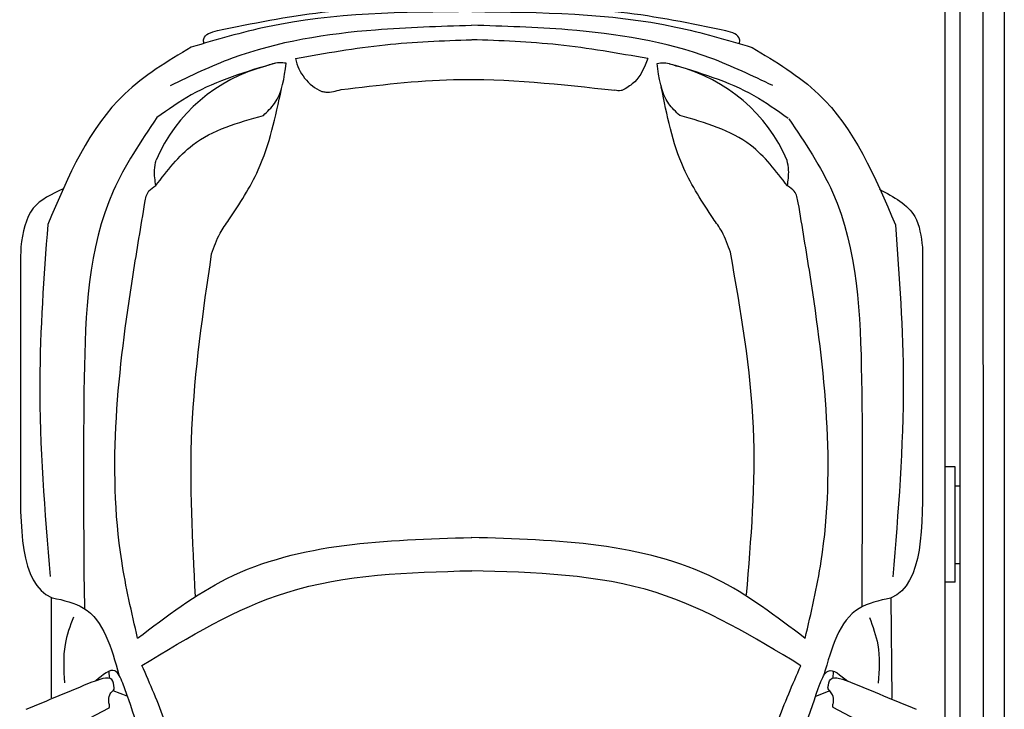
# Model space of a CAD drawing. Header units: millimetres. Extents: x 0 to 8666, y -940 to 5900.
# Tile 6 of 10: x 3455 to 5491, y 3742 to 5169. Entities that reach past the tile are written whole.
import ezdxf

# ---------------------------------------------------------------- set-up
doc = ezdxf.new("R2010")
doc.units = ezdxf.units.MM
doc.layers.add('car', color=10, linetype='Continuous', lineweight=25)
doc.layers.add('Plattform', color=7, linetype='Continuous', lineweight=25)

# ---------------------------------------------------------------- blocks, each defined once
blk = doc.blocks.new('*U17')
at = {"layer": 'car'}
for p, q in [((-799.9, 3388.3), (-799, 3346.2)), ((808.8, 3385.8), (809.2, 3349.8)), ((-867.3, 3161.7), (-867.1, 3369.1)), ((871.9, 3160.2), (870, 3368.4)), ((-747.5, 3202.2), (-747.9, 3217)), ((750.1, 3201.6), (750.8, 3216.6)), ((-740.3, 3176.7), (-711.4, 3165.6)), ((743, 3176.1), (713, 3164.6)), ((-888, 3067.7), (-748, 3140.9)), ((889.7, 3068.2), (749.7, 3141.4))]:
    blk.add_line(p, q, dxfattribs=at)
for centre, radius, start, end in [((-269.3, 4503.1), 95, 191.2232, 245.9025), ((-339.3, 4140), 339.4, 104.3954, 156.6854), ((342.8, 4139.7), 339.4, 23.2659, 75.556), ((-6558.1, 1113.7), 6197.2, 15.94535, 19.59622), ((6559, 1108.2), 6197.2, 160.35517, 164.00603)]:
    blk.add_arc(centre, radius, start, end, dxfattribs=at)
for points, knots in [([(-524.1, 4542.4), (-451.9, 4557.1), (-278.7, 4592.3), (-101.8, 4592), (1.5, 4591.7)], [0, 0, 0, 0, 220.289453, 529.069984, 529.069984, 529.069984, 529.069984]), ([(527.9, 4542), (455.8, 4556.7), (282.6, 4592.1), (105.7, 4591.9), (2.4, 4591.7)], [0, 0, 0, 0, 220.289453, 529.069984, 529.069984, 529.069984, 529.069984]), ([(1.7, 4581.6), (-140.6, 4580.4), (-337.8, 4578.8), (-525.9, 4523.5), (-578.2, 4508.1)], [0, 0, 0, 0, 423.492842, 586.583376, 586.583376, 586.583376, 586.583376]), ([(2.2, 4581.6), (144.5, 4580.3), (341.7, 4578.5), (529.7, 4523), (582, 4507.6)], [0, 0, 0, 0, 423.492842, 586.583376, 586.583376, 586.583376, 586.583376]), ([(-620.9, 4429), (-578.7, 4449.3), (-445.7, 4513.1), (-230.9, 4546.6), (-64.4, 4551.4), (1.8, 4553.3)], [0, 0, 0, 0, 139.94864, 441.700756, 640.652122, 640.652122, 640.652122, 640.652122]), ([(624.7, 4428.5), (582.5, 4448.8), (449.5, 4512.8), (234.8, 4546.4), (68.2, 4551.3), (2, 4553.3)], [0, 0, 0, 0, 139.94864, 441.700756, 640.652122, 640.652122, 640.652122, 640.652122]), ([(-552.3, 4515.7), (-552.6, 4519), (-553.9, 4533.9), (-537.1, 4538.7), (-524.1, 4542.4)], [0, 0, 0, 0, 9.435567, 42.507293, 42.507293, 42.507293, 42.507293]), ([(-362.5, 4484.6), (-300.8, 4495.5), (-180.3, 4516.9), (-58, 4521.3), (1.8, 4523.5)], [0, 0, 0, 0, 187.526256, 366.76554, 366.76554, 366.76554, 366.76554]), ([(366.3, 4484.3), (304.7, 4495.3), (184.1, 4516.7), (61.8, 4521.3), (2, 4523.5)], [0, 0, 0, 0, 187.526256, 366.76554, 366.76554, 366.76554, 366.76554]), ([(556.1, 4515.2), (556.4, 4518.5), (557.7, 4533.5), (541, 4538.2), (527.9, 4542)], [0, 0, 0, 0, 9.435567, 42.507293, 42.507293, 42.507293, 42.507293]), ([(-578.2, 4508.1), (-627.1, 4478.6), (-767.3, 4394.4), (-832.6, 4241), (-875.1, 4141.2)], [0, 0, 0, 0, 168.365537, 481.902364, 481.902364, 481.902364, 481.902364]), ([(582, 4507.6), (630.9, 4478.1), (771, 4393.7), (836.2, 4240.3), (878.6, 4140.4)], [0, 0, 0, 0, 168.365537, 481.902364, 481.902364, 481.902364, 481.902364]), ([(366.3, 4484.3), (359.2, 4466.6), (348.6, 4439.9), (324.8, 4425.1), (316.8, 4420.2)], [0, 0, 0, 0, 55.196049, 82.674395, 82.674395, 82.674395, 82.674395]), ([(-404, 4475), (-464.3, 4457.3), (-552, 4431.4), (-626, 4378.8), (-649.1, 4362.3)], [0, 0, 0, 0, 186.522722, 271.227686, 271.227686, 271.227686, 271.227686]), ([(-428.8, 4366.9), (-420.6, 4374.8), (-391.1, 4402.9), (-385.7, 4444.6), (-381.9, 4474.8)], [0, 0, 0, 0, 33.431605, 120.169321, 120.169321, 120.169321, 120.169321]), ([(-381.9, 4474.8), (-386.6, 4475.4), (-400.9, 4477.4), (-414.5, 4472.2), (-423.7, 4468.7)], [0, 0, 0, 0, 14.118333, 42.779436, 42.779436, 42.779436, 42.779436]), ([(385.7, 4474.4), (390.4, 4475.1), (404.7, 4477.1), (418.3, 4471.8), (427.5, 4468.4)], [0, 0, 0, 0, 14.118333, 42.779436, 42.779436, 42.779436, 42.779436]), ([(432.5, 4366.6), (424.3, 4374.4), (394.8, 4402.5), (389.5, 4444.3), (385.7, 4474.4)], [0, 0, 0, 0, 33.431605, 120.169321, 120.169321, 120.169321, 120.169321]), ([(411.5, 4473.8), (471.8, 4456), (559.5, 4430.2), (633.5, 4377.6), (656.6, 4361.1)], [0, 0, 0, 0, 186.522722, 271.227686, 271.227686, 271.227686, 271.227686]), ([(-268.2, 4420.2), (-190.8, 4429.6), (-2.3, 4452.4), (186.7, 4431.2), (298, 4418.7)], [0, 0, 0, 0, 233.394315, 567.891299, 567.891299, 567.891299, 567.891299]), ([(-500.3, 4150.4), (-478.2, 4184.1), (-424, 4266.9), (-403.7, 4364.2), (-391.6, 4421.8)], [0, 0, 0, 0, 120.003178, 294.571312, 294.571312, 294.571312, 294.571312]), ([(-308.1, 4416.4), (-305.4, 4415.9), (-292.1, 4413.5), (-278.8, 4417.3), (-268.2, 4420.2)], [0, 0, 0, 0, 8.160793, 40.335733, 40.335733, 40.335733, 40.335733]), ([(501.4, 4153.6), (479.2, 4187.3), (425, 4270), (405.7, 4367.4), (394.3, 4425.1)], [0, 0, 0, 0, 120.003178, 294.215769, 294.215769, 294.215769, 294.215769]), ([(316.8, 4420.2), (314.9, 4419.4), (308.9, 4417), (302.4, 4418), (298, 4418.7)], [0, 0, 0, 0, 6.204097, 19.184756, 19.184756, 19.184756, 19.184756]), ([(-649.1, 4362.3), (-682.5, 4312.9), (-789.7, 4154.1), (-803.3, 3804.9), (-801.1, 3532), (-799.9, 3388.3)], [0, 0, 0, 0, 177.04348, 568.390213, 1003.585748, 1003.585748, 1003.585748, 1003.585748]), ([(-651.5, 4221.5), (-628, 4252.4), (-571.7, 4326.2), (-481.4, 4351.9), (-428.8, 4366.9)], [0, 0, 0, 0, 113.654972, 272.306786, 272.306786, 272.306786, 272.306786]), ([(655.1, 4221), (631.6, 4251.8), (575.3, 4325.7), (485.1, 4351.5), (432.5, 4366.6)], [0, 0, 0, 0, 113.654972, 272.306786, 272.306786, 272.306786, 272.306786]), ([(658, 4359.8), (691.4, 4310.4), (798.6, 4151.6), (812.1, 3802.4), (809.9, 3529.5), (808.8, 3385.8)], [0, 0, 0, 0, 177.04348, 568.390213, 1003.585748, 1003.585748, 1003.585748, 1003.585748]), ([(-651.5, 4221.5), (-653.1, 4232.3), (-655.6, 4250), (-652.3, 4267.5), (-651, 4274.3)], [0, 0, 0, 0, 32.388359, 53.078266, 53.078266, 53.078266, 53.078266]), ([(655.1, 4221), (656.7, 4231.8), (659.2, 4249.5), (655.9, 4266.9), (654.6, 4273.8)], [0, 0, 0, 0, 32.388359, 53.078266, 53.078266, 53.078266, 53.078266]), ([(-674, 4186.8), (-672.4, 4195.5), (-669.6, 4210.5), (-656.9, 4218.3), (-651.5, 4221.5)], [0, 0, 0, 0, 25.07844, 43.102018, 43.102018, 43.102018, 43.102018]), ([(677.6, 4186.2), (676, 4194.9), (673.2, 4209.9), (660.5, 4217.7), (655.1, 4221)], [0, 0, 0, 0, 25.07844, 43.102018, 43.102018, 43.102018, 43.102018]), ([(-843.1, 4214.8), (-866.8, 4203.8), (-917.4, 4180.2), (-926.3, 4124.4), (-931.1, 4094.8)], [0, 0, 0, 0, 73.771899, 157.828935, 157.828935, 157.828935, 157.828935]), ([(845.9, 4214), (875, 4198.3), (924.9, 4171.6), (931.7, 4116.7), (934.5, 4094)], [0, 0, 0, 0, 92.189033, 157.580383, 157.580383, 157.580383, 157.580383]), ([(-689.1, 3285.2), (-701.5, 3338.3), (-758.6, 3584.4), (-723.3, 3893), (-682.3, 4137.2), (-674, 4186.8)], [0, 0, 0, 0, 163.260571, 756.222817, 907.439026, 907.439026, 907.439026, 907.439026]), ([(691.9, 3284.6), (704.3, 3337.7), (761.7, 3583.8), (726.6, 3892.4), (685.9, 4136.6), (677.6, 4186.2)], [0, 0, 0, 0, 163.260571, 756.222817, 907.439026, 907.439026, 907.439026, 907.439026]), ([(-875.1, 4141.2), (-883.1, 4032.7), (-900.9, 3789.9), (-881.2, 3547), (-870.3, 3412.6)], [0, 0, 0, 0, 325.755723, 729.521316, 729.521316, 729.521316, 729.521316]), ([(-536, 4080.4), (-531, 4095), (-522.4, 4120.1), (-506.8, 4141.4), (-500.3, 4150.4)], [0, 0, 0, 0, 45.789849, 78.965923, 78.965923, 78.965923, 78.965923]), ([(537.2, 4083.6), (532.2, 4098.2), (523.6, 4123.3), (507.9, 4144.6), (501.4, 4153.6)], [0, 0, 0, 0, 45.789849, 78.965923, 78.965923, 78.965923, 78.965923]), ([(878.6, 4140.4), (886.5, 4032), (904.1, 3789.1), (884.2, 3546.3), (873.2, 3411.9)], [0, 0, 0, 0, 325.755723, 729.521316, 729.521316, 729.521316, 729.521316]), ([(-569.4, 3371.2), (-575.5, 3486.7), (-588.2, 3724.2), (-553.7, 3959.5), (-536, 4080.4)], [0, 0, 0, 0, 346.026428, 711.531473, 711.531473, 711.531473, 711.531473]), ([(570.5, 3374.5), (580.1, 3490), (599.9, 3727.8), (558.5, 3962.8), (537.2, 4083.6)], [0, 0, 0, 0, 346.247999, 712.605591, 712.605591, 712.605591, 712.605591]), ([(-689.1, 3285.2), (-629.3, 3330.6), (-431.1, 3481.1), (-176.1, 3488.3), (2, 3493.4)], [0, 0, 0, 0, 221.980537, 735.54049, 735.54049, 735.54049, 735.54049]), ([(691.9, 3284.6), (632.1, 3330.1), (434, 3480.7), (179, 3488.2), (1, 3493.4)], [0, 0, 0, 0, 221.980537, 735.54049, 735.54049, 735.54049, 735.54049]), ([(-680.2, 3228.8), (-582.9, 3287.8), (-374, 3414.7), (-128.9, 3421.3), (2, 3424.8)], [0, 0, 0, 0, 335.657873, 720.766586, 720.766586, 720.766586, 720.766586]), ([(682.9, 3228.2), (585.7, 3287.3), (376.9, 3414.4), (131.8, 3421.1), (0.9, 3424.8)], [0, 0, 0, 0, 335.657873, 720.766586, 720.766586, 720.766586, 720.766586]), ([(-867.1, 3369.1), (-866.9, 3369), (-866.3, 3368.9), (-865.6, 3368.8), (-865.3, 3368.8)], [0, 0, 0, 0, 0.715794, 1.895844, 1.895844, 1.895844, 1.895844]), ([(-865.3, 3368.8), (-842.2, 3363.6), (-765.8, 3346.5), (-743.5, 3265.5), (-727.9, 3209)], [0, 0, 0, 0, 67.724235, 224.331628, 224.331628, 224.331628, 224.331628]), ([(868.1, 3368.1), (845, 3362.9), (768.6, 3345.8), (746.2, 3264.9), (730.6, 3208.4)], [0, 0, 0, 0, 67.724235, 224.331628, 224.331628, 224.331628, 224.331628]), ([(870, 3368.4), (869.7, 3368.3), (869.1, 3368.1), (868.5, 3368.1), (868.1, 3368.1)], [0, 0, 0, 0, 0.715794, 1.895844, 1.895844, 1.895844, 1.895844]), ([(-822, 3328.7), (-828.9, 3310.1), (-844.9, 3266.3), (-842.1, 3219.6), (-840.5, 3192.9)], [0, 0, 0, 0, 59.065939, 138.389817, 138.389817, 138.389817, 138.389817]), ([(824.9, 3328), (831.7, 3309.3), (847.7, 3265.6), (844.9, 3218.9), (843.2, 3192.2)], [0, 0, 0, 0, 59.065939, 138.389817, 138.389817, 138.389817, 138.389817]), ([(-719.8, 3192.2), (-724.7, 3203.3), (-736.7, 3230.6), (-761.1, 3209.5), (-775.6, 3196.9)], [0, 0, 0, 0, 30.332599, 74.48481, 74.48481, 74.48481, 74.48481]), ([(-577.9, 2915.4), (-593.6, 2981.5), (-619.1, 3088.9), (-663.2, 3189.9), (-680.2, 3228.8)], [0, 0, 0, 0, 203.213347, 330.239533, 330.239533, 330.239533, 330.239533]), ([(580.4, 2914.9), (596.1, 2980.9), (621.7, 3088.3), (665.9, 3189.3), (682.9, 3228.2)], [0, 0, 0, 0, 203.213347, 330.239533, 330.239533, 330.239533, 330.239533]), ([(722.6, 3191.6), (727.4, 3202.6), (739.7, 3230.3), (764.8, 3208.9), (779.8, 3196)], [0, 0, 0, 0, 30.332599, 75.956206, 75.956206, 75.956206, 75.956206]), ([(-737.4, 3182.6), (-738.4, 3189.2), (-741.8, 3211.7), (-770.9, 3198.4), (-784, 3193.9)], [0, 0, 0, 0, 17.673761, 59.390654, 59.390654, 59.390654, 59.390654]), ([(739.1, 3183), (740.1, 3189.7), (743.5, 3212.1), (772.6, 3198.9), (785.7, 3194.3)], [0, 0, 0, 0, 17.673761, 59.390654, 59.390654, 59.390654, 59.390654]), ([(-741.3, 3175.6), (-739.8, 3176.8), (-737.6, 3178.7), (-737.4, 3181.6), (-737.4, 3182.6)], [0, 0, 0, 0, 5.393636, 8.285754, 8.285754, 8.285754, 8.285754]), ([(743, 3176.1), (741.5, 3177.3), (739.3, 3179.2), (739.1, 3182), (739.1, 3183)], [0, 0, 0, 0, 5.393636, 8.285754, 8.285754, 8.285754, 8.285754]), ([(-748.8, 3153), (-748.8, 3158.2), (-748.7, 3166.7), (-743.4, 3173.1), (-741.3, 3175.6)], [0, 0, 0, 0, 14.839685, 24.388973, 24.388973, 24.388973, 24.388973]), ([(750.5, 3153.5), (750.4, 3158.7), (750.4, 3167.1), (745, 3173.5), (743, 3176.1)], [0, 0, 0, 0, 14.839685, 24.388973, 24.388973, 24.388973, 24.388973]), ([(-748, 3140.9), (-747.6, 3142.3), (-746.2, 3146.4), (-749.1, 3150.4), (-748.8, 3153)], [0, 0, 0, 0, 4.417987, 12.430904, 12.430904, 12.430904, 12.430904]), ([(749.7, 3141.4), (749.2, 3142.8), (747.9, 3146.9), (750.8, 3150.9), (750.5, 3153.5)], [0, 0, 0, 0, 4.417987, 12.430904, 12.430904, 12.430904, 12.430904])]:
    blk.add_open_spline(points, degree=3, knots=knots, dxfattribs=at)
for points in [[(-931.1, 4094.8), (-931.3, 3941.5), (-931.5, 3788.2), (-931.6, 3635)], [(934.5, 4094), (934.6, 3940.7), (934.7, 3787.4), (934.7, 3634.2)], [(-931.6, 3635), (-932.4, 3516.1), (-933.1, 3397.2), (-867.1, 3369.1)], [(934.7, 3634.2), (935.4, 3515.3), (936, 3396.4), (870, 3368.4)], [(-784, 3193.9), (-829.4, 3175.1), (-874.7, 3156.3), (-920.1, 3137.4)], [(785.7, 3194.3), (831.1, 3175.5), (876.4, 3156.7), (921.8, 3137.9)]]:
    blk.add_open_spline(points, degree=3, dxfattribs=at)
blk = doc.blocks.new('6300_LP240_GL550')
at = {"layer": 'Plattform'}
for p, q in [((48.4, 360.2), (47.9, 5610.1)), ((91.4, 5610.1), (91.5, 360.1)), ((-0.1, 350.1), (-0.1, 5599.5)), ((-31.1, 452.1), (-31.1, 5463.2)), ((-10.1, 4243.9), (-31.1, 4243.9)), ((-10.1, 4005.6), (-10.1, 4243.9)), ((-10.1, 4204.9), (-0.1, 4204.9)), ((-10.1, 4044.1), (-0.1, 4044.1)), ((-10.1, 4005.6), (-31.1, 4005.6))]:
    blk.add_line(p, q, dxfattribs=at)

msp = doc.modelspace()

# ---------------------------------------------------------------- block references
msp.add_blockref('6300_LP240_GL550', (5400.03, -0.01))
at = {"layer": 'car'}
msp.add_blockref('*U17', (4387.64, 604.28), dxfattribs=at)

doc.saveas('drawing.dxf')
